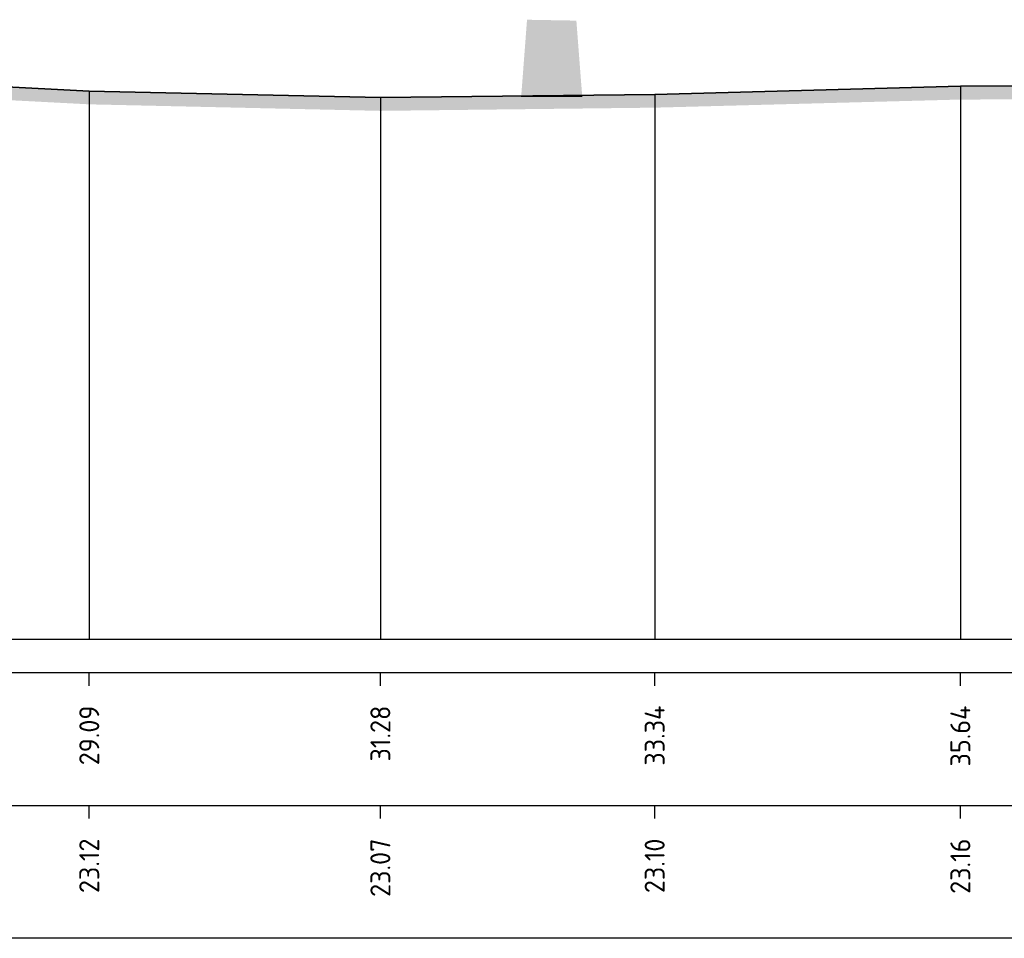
# Model space of a CAD drawing. Header units: metres. Extents: x 173015 to 189682, y 346605 to 348504.
# Tile 131 of 212: x 188908 to 188916, y 348271 to 348278. Entities that reach past the tile are written whole.
import ezdxf
from ezdxf.enums import TextEntityAlignment as Align

# ---------------------------------------------------------------- set-up
doc = ezdxf.new("R2010")
doc.units = ezdxf.units.M
doc.header["$PDMODE"] = 35
doc.header["$PDSIZE"] = 0.075
doc.layers.add('N-PV-GR-BOOM-SD', color=7, linetype='Continuous', lineweight=25, true_color=0xd6cca6)
for name, color, linetype, lineweight in [('X-ME-AL-PROFIEL_HUIDIG MAAIVELD-GD', 252, 'Continuous', 0), ('X-XX-AL-DETAIL1-M-B', 252, 'Continuous', 18), ('X-XX-AL-DWARSPROFIEL_PROFIELLIJN MAAIVELD-GD', 8, 'Continuous', 35), ('X01-XX-AL-M', 7, 'Continuous', 18)]:
    doc.layers.add(name, color=color, linetype=linetype, lineweight=lineweight)
doc.layers.add('X-ME-AL-PROFIELRASTER-S', color=7, linetype='Continuous')
doc.styles.add('NLCS-ISO-ANNOTATIVE-T18', font='NLCS-ISO.ttf', dxfattribs={"height": 1.8})
doc.styles.add('NLCS-ISO-M100-T25', font='NLCS-ISO.ttf', dxfattribs={"height": 0.25})
doc.dimstyles.new('NLCS-M100-T25-PIJL_L2_H1', dxfattribs={"dimscale": 0.1, "dimtxt": 2.5, "dimasz": 2.5, "dimexe": 2, "dimexo": 2, "dimgap": 0.7, "dimtad": 1, "dimzin": 0, "dimdsep": 46, "dimtxsty": 'NLCS-ISO-M100-T25', "dimcen": 0, "dimdle": 2, "dimclrd": 256, "dimclre": 256, "dimclrt": 256, "dimadec": 1, "dimazin": 0, "dimtfac": 1, "dimtdec": 3, "dimtofl": 0, "dimtmove": 0, "dimatfit": 3, "dimfxl": 2, "dimfxlon": 1, "dimtfillclr": 256, "dimtolj": 1, "dimtzin": 0, "dimlwd": -1, "dimlwe": -1, "dimarcsym": 0})
doc.dimstyles.new('NLCS-M100-T25-PIJL_L3_H2', dxfattribs={"dimscale": 0.1, "dimtxt": 2.5, "dimasz": 2.5, "dimexe": 2, "dimexo": 2, "dimgap": 0.7, "dimtad": 1, "dimdec": 3, "dimzin": 0, "dimdsep": 46, "dimtxsty": 'NLCS-ISO-M100-T25', "dimcen": 0, "dimdle": 2, "dimclrd": 256, "dimclre": 256, "dimclrt": 256, "dimazin": 0, "dimtfac": 1, "dimtdec": 3, "dimtofl": 0, "dimtmove": 0, "dimatfit": 3, "dimfxl": 2, "dimfxlon": 1, "dimtfillclr": 256, "dimtolj": 1, "dimtzin": 0, "dimlwd": -1, "dimlwe": -1, "dimarcsym": 0})

# ---------------------------------------------------------------- blocks, each defined once
blk = doc.blocks.new('SAL-PROFIELRASTER_BALK_EIND1-D')
at = {"color": 0, "linetype": 'ByBlock', "lineweight": -2, "flags": 128}
for points in [[(0, 0), (1, 0)], [(0, -2.5), (1, -2.5)], [(0, -12.5), (1, -12.5)]]:
    blk.add_lwpolyline(points, dxfattribs=at)
blk = doc.blocks.new('SAL-PROFIELRASTER_BALK_EIND2-D')
at = {"color": 0, "linetype": 'ByBlock', "lineweight": -2}
blk.add_line((1, -12.5), (0, -12.5), dxfattribs=at)
blk = doc.blocks.new('SAL-PROFIELRASTER_BALK_DATA-D')
at = {"color": 0, "linetype": 'ByBlock', "lineweight": -2}
blk.add_lwpolyline([(0, -3.5), (0, -2.5)], dxfattribs=at)
at = {"color": 0, "linetype": 'ByBlock', "lineweight": -2, "style": 'NLCS-ISO-ANNOTATIVE-T18'}
blk.add_attdef('GETAL', text='', height=1.5, rotation=90, dxfattribs=at).set_placement((0.75, -5), align=Align.RIGHT)
blk = doc.blocks.new('*D129')
at = {"layer": 'Defpoints', "color": 0, "transparency": 16777216}
for p in [(188879.7566, 348283.3034), (188879.7566, 348272.9902), (188958.8366, 348272.9902)]:
    blk.add_point(p, dxfattribs=at)
at = {"layer": 'X-XX-AL-DETAIL1-M-B', "transparency": 16777216}
for p, q in [((188879.7566, 348283.1034), (188879.7566, 348283.5034)), ((188958.8366, 348283.1034), (188958.8366, 348283.5034)), ((188958.5866, 348283.3034), (188880.0066, 348283.3034))]:
    blk.add_line(p, q, dxfattribs=at)
for points in [[(188880.0066, 348283.3451), (188880.0066, 348283.2617), (188879.7566, 348283.3034)], [(188958.5866, 348283.3451), (188958.5866, 348283.2617), (188958.8366, 348283.3034)]]:
    blk.add_solid(points, dxfattribs=at)
at = {"layer": 'X-XX-AL-DETAIL1-M-B', "transparency": 16777216, "insert": (188919.2966, 348283.4984), "char_height": 0.25, "attachment_point": 5, "style": 'NLCS-ISO-M100-T25', "bg_fill": 3, "box_fill_scale": 1.1, "bg_fill_color": 256, "bg_fill_true_color": 13158600, "bg_fill_transparency": 0}
blk.add_mtext('\\A1;Gras', dxfattribs=at)
blk = doc.blocks.new('_Closed')
at = {"color": 0, "linetype": 'ByBlock', "lineweight": -2}
for p, q in [((-1, 0.167), (0, 0)), ((-1, 0.167), (-1, -0.167)), ((0, 0), (-1, -0.167)), ((0, 0), (-1, 0))]:
    blk.add_line(p, q, dxfattribs=at)
blk = doc.blocks.new('*D157')
at = {"layer": 'Defpoints', "color": 0, "transparency": 16777216}
for p in [(188908.4466, 348282.2247), (188908.4466, 348277.9073), (188911.3933, 348277.5779)]:
    blk.add_point(p, dxfattribs=at)
at = {"layer": 'X01-XX-AL-M', "color": 11, "transparency": 16777216}
for p, q in [((188908.4466, 348281.9247), (188908.4466, 348282.5247)), ((188911.3933, 348281.9247), (188911.3933, 348282.5247)), ((188911.1433, 348282.2247), (188908.6966, 348282.2247))]:
    blk.add_line(p, q, dxfattribs=at)
at = {"layer": 'X01-XX-AL-M', "color": 11, "transparency": 16777216, "insert": (188909.92, 348282.4198), "char_height": 0.25, "attachment_point": 5, "style": 'NLCS-ISO-M100-T25', "bg_fill": 3, "box_fill_scale": 1.1, "bg_fill_color": 256, "bg_fill_true_color": 13158600, "bg_fill_transparency": 0}
blk.add_mtext('\\A1;RUIG GRASLAND ', dxfattribs=at)
at = {"layer": 'X01-XX-AL-M', "color": 11, "transparency": 16777216, "xscale": 0.25, "yscale": 0.25, "zscale": 0.25, "rotation": 180}
blk.add_blockref('_Closed', (188908.4466, 348282.2247), dxfattribs=at)
at = {"layer": 'X01-XX-AL-M', "color": 11, "transparency": 16777216, "xscale": 0.25, "yscale": 0.25, "zscale": 0.25}
blk.add_blockref('_Closed', (188911.3933, 348282.2247), dxfattribs=at)
blk = doc.blocks.new('N-PV-GR-BOOM-01')
blk.add_line((0.459, 0), (-0.459, 0))
blk.add_solid([(0.371, 1.143), (-0.371, 1.156), (0.459, 0), (-0.459, 0)])

msp = doc.modelspace()

# ---------------------------------------------------------------- hatches: boundary and pattern name
at = {"layer": 'X-ME-AL-PROFIEL_HUIDIG MAAIVELD-GD'}
h = msp.add_hatch(dxfattribs=at)
h.set_pattern_fill('AGR-MAAIVELD', color=256, scale=0.05, pattern_type=2)
h.set_pattern_definition([(45, (2151.29385, 190.0345), (-0.25000007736, 0.25000007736), []), (45, (2151.25814, 190.07023), (0, 0.50000015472), [0.3535535, -0.3535535]), (45, (2151.22242, 190.10594), (0, 0.50000015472), [0.3535535, -0.3535535]), (45, (2151.1862, 190.14216), (0, 0.50000015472), [0.3535535, -0.3535535]), (45, (2151.151, 190.17737), (0, 0.50000015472), [0.3535535, -0.3535535]), (45, (2151.11528, 190.2131), (0, 0.50000015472), [0.3535535, -0.3535535]), (45, (2151.07957, 190.2488), (0, 0.50000015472), [0.3535535, -0.3535535]), (315, (2151.29385, 190.0345), (0.25000007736, 0.25000007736), []), (315, (2151.32957, 190.07023), (0.50000015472, -1e-16), [0.3535535, -0.3535535]), (315, (2151.36528, 190.10594), (0.50000015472, -1e-16), [0.3535535, -0.3535535]), (315, (2151.4015, 190.14216), (0.50000015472, -1e-16), [0.3535535, -0.3535535]), (315, (2151.4367, 190.17737), (0.50000015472, -1e-16), [0.3535535, -0.3535535]), (315, (2151.47242, 190.2131), (0.50000015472, -1e-16), [0.3535535, -0.3535535]), (315, (2151.50814, 190.2488), (0.50000015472, -1e-16), [0.3535535, -0.3535535])])
h.paths.add_polyline_path([(188950.8405, 348277.4922), (188948.9777, 348277.5212), (188946.7847, 348277.5472), (188944.639, 348277.5082), (188942.5618, 348277.5432), (188940.207, 348277.5832), (188937.626, 348277.5942), (188935.004, 348277.5762), (188932.5291, 348277.4822), (188930.0253, 348277.5262), (188927.4849, 348277.5122), (188925.1552, 348277.5142), (188922.7987, 348277.5432), (188920.3801, 348277.5462), (188917.7105, 348277.5362), (188915.3927, 348277.5302), (188913.0942, 348277.4692), (188911.0318, 348277.4452), (188908.843, 348277.4942), (188906.6416, 348277.6092), (188904.6859, 348277.5212), (188902.716, 348277.4792), (188900.8803, 348277.5142), (188899.3775, 348277.5092), (188897.0073, 348277.5322), (188895.4961, 348277.5032), (188890.0234, 348277.6002), (188887.7847, 348277.5232), (188885.9544, 348277.5262), (188883.8443, 348277.5632), (188881.5759, 348277.5472), (188879.7566, 348277.4872), (188879.7566, 348277.3872), (188881.5759, 348277.4472), (188883.8443, 348277.4632), (188885.9544, 348277.4262), (188887.7847, 348277.4232), (188890.0234, 348277.5002), (188895.4961, 348277.4032), (188897.0073, 348277.4322), (188899.3775, 348277.4092), (188900.8803, 348277.4142), (188902.716, 348277.3792), (188904.6859, 348277.4212), (188906.6416, 348277.5092), (188908.843, 348277.3942), (188911.0318, 348277.3452), (188913.0942, 348277.3692), (188915.3927, 348277.4302), (188917.7105, 348277.4362), (188920.3801, 348277.4462), (188922.7987, 348277.4432), (188925.1552, 348277.4142), (188927.4849, 348277.4122), (188930.0253, 348277.4262), (188932.5291, 348277.3822), (188935.004, 348277.4762), (188937.626, 348277.4942), (188940.207, 348277.4832), (188942.5618, 348277.4432), (188944.639, 348277.4082), (188946.7847, 348277.4472), (188948.9777, 348277.4212), (188950.8405, 348277.3922), (188952.615, 348277.3492), (188954.1072, 348277.3342), (188956.0688, 348277.2982), (188975.623, 348277.3122), (188976.9316, 348277.4502), (188978.5029, 348277.4082), (188980.7571, 348277.4132), (188982.2076, 348277.4092), (188984.0897, 348277.4312), (188986.612, 348277.3902), (188988.6777, 348277.4222), (188990.6989, 348277.4262), (188990.6989, 348277.5262), (188988.6777, 348277.5222), (188986.612, 348277.4902), (188984.0897, 348277.5312), (188982.2076, 348277.5092), (188980.7571, 348277.5132), (188978.5029, 348277.5082), (188976.9316, 348277.5502), (188975.623, 348277.4122), (188956.0688, 348277.3982), (188954.1072, 348277.4342), (188952.615, 348277.4492)])

# ---------------------------------------------------------------- linework, layer by layer
at = {"color": 9, "linetype": 'ByBlock', "lineweight": -2}
for points in [[(188915.3927, 348277.5302), (188915.3927, 348276.3722), (188915.3927, 348273.3722)], [(188908.843, 348277.4942), (188908.843, 348276.3722), (188908.843, 348273.3722)], [(188911.0318, 348277.4452), (188911.0318, 348276.3722), (188911.0318, 348273.3722)], [(188913.0942, 348277.4692), (188913.0942, 348276.3722), (188913.0942, 348273.3722)]]:
    msp.add_lwpolyline(points, dxfattribs=at)
at = {"layer": 'X-XX-AL-DWARSPROFIEL_PROFIELLIJN MAAIVELD-GD'}
msp.add_lwpolyline([(188879.7566, 348277.4872), (188881.5759, 348277.5472), (188883.8443, 348277.5632), (188885.9544, 348277.5262), (188887.7847, 348277.5232), (188890.0234, 348277.6002), (188895.4961, 348277.5032), (188897.0073, 348277.5322), (188899.3775, 348277.5092), (188900.8803, 348277.5142), (188902.716, 348277.4792), (188904.6859, 348277.5212), (188906.6416, 348277.6092), (188908.843, 348277.4942), (188911.0318, 348277.4452), (188913.0942, 348277.4692), (188915.3927, 348277.5302), (188917.7105, 348277.5362), (188920.3801, 348277.5462), (188922.7987, 348277.5432), (188925.1552, 348277.5142), (188927.4849, 348277.5122)], dxfattribs=at)

# ---------------------------------------------------------------- block references
at = {"layer": 'N-PV-GR-BOOM-SD', "xscale": 0.5, "yscale": 0.5, "zscale": 0.5}
msp.add_blockref('N-PV-GR-BOOM-01', (188912.32, 348277.4524), dxfattribs=at)
at = {"layer": 'X-ME-AL-PROFIELRASTER-S', "xscale": 112.1922877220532, "yscale": 0.1, "zscale": 112.1922877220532}
for name, p in [('SAL-PROFIELRASTER_BALK_EIND1-D', (188879.7566, 348273.3722)), ('SAL-PROFIELRASTER_BALK_EIND2-D', (188879.7566, 348272.3722))]:
    msp.add_blockref(name, p, dxfattribs=at)
at = {"layer": 'X-ME-AL-PROFIELRASTER-S', "xscale": 0.1, "yscale": 0.1, "zscale": 0.1}
for p, values in [((188908.843, 348273.3722), {'GETAL': '29.09'}), ((188911.0318, 348273.3722), {'GETAL': '31.28'}), ((188913.0942, 348273.3722), {'GETAL': '33.34'}), ((188915.3927, 348273.3722), {'GETAL': '35.64'}), ((188908.843, 348272.3722), {'GETAL': '23.12'}), ((188911.0318, 348272.3722), {'GETAL': '23.07'}), ((188913.0942, 348272.3722), {'GETAL': '23.10'}), ((188915.3927, 348272.3722), {'GETAL': '23.16'})]:
    msp.add_blockref('SAL-PROFIELRASTER_BALK_DATA-D', p, dxfattribs=at).add_auto_attribs(values)

# ---------------------------------------------------------------- next in the draw order: dimensions: what is measured, and where the dimension line sits
at = {"layer": 'X01-XX-AL-M'}
dim = msp.add_linear_dim(base=(188908.4466, 348282.2247), p1=(188911.3933, 348277.5779), p2=(188908.4466, 348277.9073), text='RUIG GRASLAND ', dimstyle='NLCS-M100-T25-PIJL_L2_H1', override={"dimexe": 3, "dimblk1": 'Closed', "dimblk2": 'Closed', "dimsah": 1, "dimclrd": 11, "dimclre": 11, "dimclrt": 11, "dimtmove": 1, "dimfxl": 3, "dimtfill": 1}, dxfattribs=at)
dim.commit()
dim.dimension.update_dxf_attribs({"geometry": '*D157', "text_midpoint": (188909.92, 348282.2247), "dimtype": 160})

# ---------------------------------------------------------------- next in the draw order: dimensions: what is measured, and where the dimension line sits
at = {"layer": 'X-XX-AL-DETAIL1-M-B'}
dim = msp.add_linear_dim(base=(188879.7566, 348283.3034), p1=(188958.8366, 348272.9902), p2=(188879.7566, 348272.9902), text='Gras', dimstyle='NLCS-M100-T25-PIJL_L3_H2', override={"dimtfill": 1}, dxfattribs=at)
dim.commit()
dim.dimension.update_dxf_attribs({"geometry": '*D129', "text_midpoint": (188919.2966, 348283.3034), "dimtype": 160})

doc.saveas('drawing.dxf')
